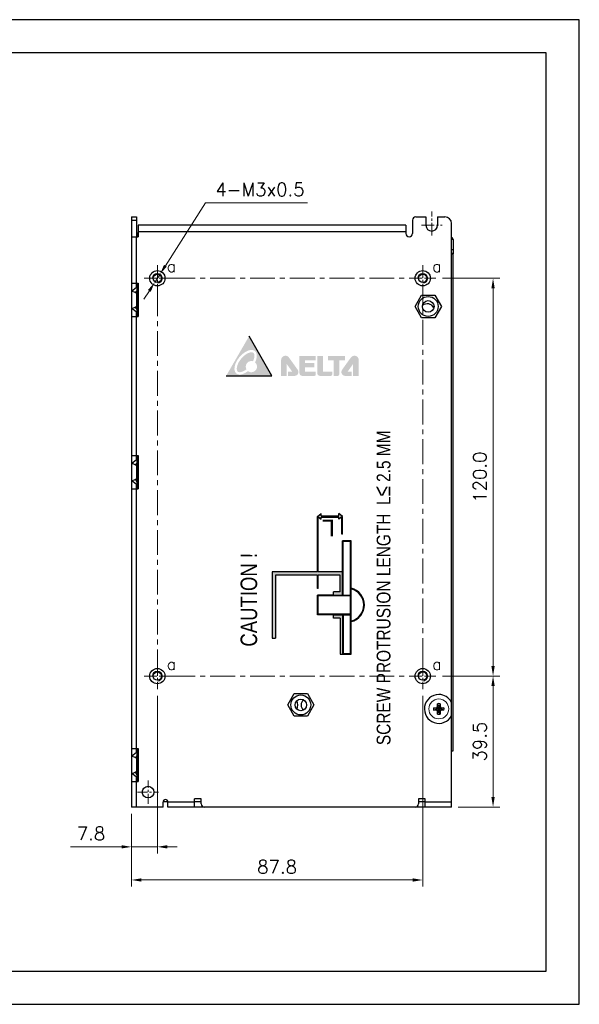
# Model space of a CAD drawing. Header units: inches. Extents: x 0 to 5108, y 0 to 2887.
# Tile 4 of 4: x 261 to 430, y 0 to 297. Entities that reach past the tile are written whole.
import ezdxf

# ---------------------------------------------------------------- set-up
doc = ezdxf.new("R2010")
doc.units = ezdxf.units.IN
doc.header["$MEASUREMENT"] = 0
doc.linetypes.add('CENTER', pattern=[0.6, 0.375, -0.075, 0.075, -0.075])
doc.linetypes.add('CENTER2', pattern=[28.574999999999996, 19.05, -3.174999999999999, 3.174999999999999, -3.174999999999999])
for name, color, linetype, lineweight in [('Center', 1, 'CENTER2', 9), ('Dimension', 2, 'Continuous', 9), ('Line', 3, 'Continuous', 25)]:
    doc.layers.add(name, color=color, linetype=linetype, lineweight=lineweight)
doc.styles.add('arial', font='arial.ttf', dxfattribs={"height": 5})
doc.styles.add('ROMANC', font='romanc')
doc.styles.add('ROMANS', font='romans')
doc.dimstyles.new('yutana', dxfattribs={"dimscale": 2, "dimtxt": 2, "dimasz": 1.5, "dimexe": 1, "dimexo": 1, "dimgap": 1, "dimtad": 1, "dimdec": 1, "dimzin": 0, "dimdsep": 46, "dimtxsty": 'ROMANS', "dimcen": 0, "dimadec": 0, "dimazin": 0, "dimtp": 0.01, "dimtm": 0.01, "dimtfac": 1, "dimtdec": 1, "dimtmove": 0, "dimatfit": 3, "dimfxl": 1, "dimtolj": 1, "dimtzin": 0, "dimlwd": 0, "dimlwe": 0, "dimarcsym": 0})

# ---------------------------------------------------------------- blocks, each defined once
blk = doc.blocks.new('*D31')
at = {"layer": 'Defpoints', "color": 0}
for p in [(303.6064650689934, 220.2647585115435), (301.9935349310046, 217.7352414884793)]:
    blk.add_point(p, dxfattribs=at)
at = {"layer": 'Dimension', "color": 0, "lineweight": 0}
for p, q in [((317.3418674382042, 241.8056382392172), (305.2193952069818, 222.7942755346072)), ((348.1037722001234, 241.8056382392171), (317.3418674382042, 241.8056382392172)), ((301.9935349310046, 217.7352414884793), (303.6064650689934, 220.2647585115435)), ((300.3806047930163, 215.2057244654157), (298.7676746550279, 212.676207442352))]:
    blk.add_line(p, q, dxfattribs=at)
at = {"layer": 'Dimension', "color": 0}
for points in [[(304.7978090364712, 223.0630972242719), (305.6409813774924, 222.5254538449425), (303.6064650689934, 220.2647585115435)], [(299.9590186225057, 215.4745461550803), (300.8021909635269, 214.9369027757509), (301.9935349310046, 217.7352414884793)]]:
    blk.add_solid(points, dxfattribs=at)
at = {"layer": 'Dimension', "color": 0, "insert": (333.7228198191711, 245.8056382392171), "char_height": 4, "attachment_point": 5, "style": 'ROMANS'}
blk.add_mtext('\\A1;4-M3x0.5', dxfattribs=at)
blk = doc.blocks.new('*D32')
at = {"layer": 'Defpoints', "color": 0}
for p in [(386.7324804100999, 99), (404, 99), (391.5000000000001, 59.50000000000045)]:
    blk.add_point(p, dxfattribs=at)
at = {"layer": 'Dimension', "color": 0, "lineweight": 0}
for p, q in [((388.7324804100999, 99), (406.0000000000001, 99)), ((404, 62.50000000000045), (404, 96)), ((393.5000000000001, 59.50000000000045), (406.0000000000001, 59.50000000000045))]:
    blk.add_line(p, q, dxfattribs=at)
at = {"layer": 'Dimension', "color": 0}
for points in [[(403.5000000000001, 96), (404.5, 96), (404, 99)], [(403.5000000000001, 62.50000000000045), (404.5, 62.50000000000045), (404, 59.50000000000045)]]:
    blk.add_solid(points, dxfattribs=at)
at = {"layer": 'Dimension', "color": 0, "insert": (400, 79.25000000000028), "char_height": 4, "attachment_point": 5, "rotation": 90, "style": 'ROMANS'}
blk.add_mtext('\\A1;39.5', dxfattribs=at)
blk = doc.blocks.new('*D34')
at = {"color": 0, "lineweight": 0}
for p, q in [((302.7999999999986, 93.06751958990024), (302.7999999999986, 45.49999999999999)), ((295.0000000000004, 57.5), (295.0000000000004, 45.49999999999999)), ((292.0000000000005, 47.5), (276.619047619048, 47.5)), ((302.7999999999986, 47.5), (295.0000000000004, 47.5)), ((305.7999999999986, 47.5), (308.7999999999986, 47.5))]:
    blk.add_line(p, q, dxfattribs=at)
at = {"color": 0}
for points in [[(292.0000000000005, 48), (292.0000000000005, 47), (295.0000000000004, 47.5)], [(305.7999999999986, 48), (305.7999999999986, 47), (302.7999999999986, 47.5)]]:
    blk.add_solid(points, dxfattribs=at)
at = {"layer": 'Defpoints', "color": 0}
for p in [(302.7999999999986, 95.06751958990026), (295.0000000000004, 59.5), (295.0000000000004, 47.5)]:
    blk.add_point(p, dxfattribs=at)
at = {"color": 0, "insert": (282.8095238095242, 51.5), "char_height": 4, "attachment_point": 5, "style": 'ROMANS'}
blk.add_mtext('\\A1;7.8', dxfattribs=at)
blk = doc.blocks.new('*D35')
at = {"color": 0, "lineweight": 0}
for p, q in [((382.7999999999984, 93.06751958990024), (382.7999999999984, 35.5)), ((295.0000000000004, 57.5), (295.0000000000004, 35.5)), ((298.0000000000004, 37.5), (379.7999999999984, 37.5))]:
    blk.add_line(p, q, dxfattribs=at)
at = {"color": 0}
for points in [[(298.0000000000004, 38), (298.0000000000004, 37), (295.0000000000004, 37.5)], [(379.7999999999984, 38), (379.7999999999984, 37), (382.7999999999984, 37.5)]]:
    blk.add_solid(points, dxfattribs=at)
at = {"layer": 'Defpoints', "color": 0}
for p in [(382.7999999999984, 95.06751958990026), (295.0000000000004, 59.5), (382.7999999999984, 37.5)]:
    blk.add_point(p, dxfattribs=at)
at = {"color": 0, "insert": (338.8999999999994, 41.5), "char_height": 4, "attachment_point": 5, "style": 'ROMANS'}
blk.add_mtext('\\A1;87.8', dxfattribs=at)
blk = doc.blocks.new('*D132')
at = {"layer": 'Defpoints', "color": 0}
for p in [(386.7324804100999, 219), (404, 219), (386.7324804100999, 99)]:
    blk.add_point(p, dxfattribs=at)
at = {"layer": 'Dimension', "color": 0, "lineweight": 0}
for p, q in [((388.7324804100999, 219), (406.0000000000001, 219)), ((404, 102), (404, 216)), ((388.7324804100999, 99), (406, 99))]:
    blk.add_line(p, q, dxfattribs=at)
at = {"layer": 'Dimension', "color": 0}
for points in [[(403.5000000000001, 216), (404.5, 216), (404, 219)], [(403.5000000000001, 102), (404.5, 102), (404, 99)]]:
    blk.add_solid(points, dxfattribs=at)
at = {"layer": 'Dimension', "color": 0, "insert": (400, 159), "char_height": 4, "attachment_point": 5, "rotation": 90, "style": 'ROMANS'}
blk.add_mtext('\\A1;120.0', dxfattribs=at)

msp = doc.modelspace()

# ---------------------------------------------------------------- hatches: boundary and pattern name
h = msp.add_hatch(color=256)
h.dxf.hatch_style = 1
h.paths.add_polyline_path([(330.431730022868, 201.5000000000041), (323.531489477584, 189.548432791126), (337.3319705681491, 189.548432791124)])
edge = h.paths.add_edge_path(flags=16)
edge.add_arc((331.147200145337, 192.3437505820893), 1.700408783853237, 232.4654100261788, 270.00000000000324, ccw=False)
edge.add_ellipse((329.409630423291, 193.6717024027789), major_axis=(2.810774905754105, 3.37095474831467), ratio=0.5515404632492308, start_angle=309.0599777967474, end_angle=594.5117518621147, ccw=False)
edge.add_arc((331.147200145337, 192.3437505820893), 1.700408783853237, 270, 409.34993077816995, ccw=False)
h = msp.add_hatch(color=256)
h.dxf.hatch_style = 1
edge = h.paths.add_edge_path()
edge.add_spline(control_points=[(331.6310891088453, 193.973855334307), (331.8630813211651, 194.457745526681), (332.0047906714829, 194.930523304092), (332.0832192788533, 195.5949759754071), (332.0718321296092, 195.8270515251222), (331.9926599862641, 196.1890772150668), (331.9278525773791, 196.3173126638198), (331.8257834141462, 196.4427506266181), (331.7971019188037, 196.4716945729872), (331.7659694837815, 196.4976534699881), (331.6992063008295, 196.5533220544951), (331.6207684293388, 196.5967409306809), (331.413800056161, 196.6593293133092), (331.2846176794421, 196.677076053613), (330.9738646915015, 196.665670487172), (330.7930285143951, 196.6361349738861), (330.2090919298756, 196.4641164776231), (329.7597781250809, 196.2385961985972), (328.8717837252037, 195.5959743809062), (328.4333811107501, 195.1806212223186), (327.6761382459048, 194.2560280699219), (327.3578097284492, 193.7473578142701), (326.9115726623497, 192.7625173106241), (326.7855015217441, 192.287040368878), (326.737447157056, 191.648473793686), (326.7580959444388, 191.4355423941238), (326.8472532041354, 191.1070065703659), (326.9125968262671, 190.9924283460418), (327.0635714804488, 190.824757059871), (327.1509226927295, 190.7659291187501), (327.4010686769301, 190.681431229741), (327.5667170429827, 190.659507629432), (327.9792293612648, 190.6947534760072), (328.2240250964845, 190.7526690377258), (328.754253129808, 190.9612927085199), (329.0392492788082, 191.111503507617), (329.434168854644, 191.374862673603), (329.5427370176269, 191.4530356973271), (329.6506538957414, 191.536446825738)], knot_values=[5.142122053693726, 5.142122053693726, 5.142122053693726, 5.142122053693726, 5.580800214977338, 5.580800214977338, 5.878382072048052, 5.878382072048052, 6.175963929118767, 6.175963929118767, 6.283185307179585, 6.283185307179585, 6.283185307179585, 6.513120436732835, 6.513120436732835, 6.743055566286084, 6.743055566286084, 6.972990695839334, 6.972990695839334, 7.421469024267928, 7.421469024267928, 7.869947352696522, 7.869947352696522, 8.318425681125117, 8.318425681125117, 8.76690400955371, 8.76690400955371, 9.056295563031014, 9.056295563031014, 9.345687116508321, 9.345687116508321, 9.635078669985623, 9.635078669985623, 9.924470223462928, 9.924470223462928, 10.21386177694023, 10.21386177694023, 10.50325333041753, 10.50325333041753, 10.61274190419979, 10.61274190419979, 10.61274190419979, 10.61274190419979], degree=3, periodic=0)
edge.add_arc((331.1472001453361, 192.3437505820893), 1.700408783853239, 89.99999999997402, 208.3444017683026, ccw=False)
edge.add_arc((331.1472001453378, 192.3437505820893), 1.700408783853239, 73.46672506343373, 90.00000000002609, ccw=False)
h = msp.add_hatch(color=256)
h.paths.add_polyline_path([(340.10656623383, 189.5493616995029), (341.8180641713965, 189.5493616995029), (341.8180641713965, 193.1185238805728), (343.4591005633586, 190.8329846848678), (342.2115111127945, 190.8329846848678), (342.2115111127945, 189.5493616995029), (344.1492419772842, 189.5493616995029, 0.6105006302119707), (345.1087839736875, 191.4170845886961), (342.4589904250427, 195.1075610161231, 0.7283703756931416), (340.10656623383, 194.349424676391)])
h.paths.add_polyline_path([(350.1296476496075, 189.5493616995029, 0.4142135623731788), (350.5722763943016, 189.9919904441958), (350.5722763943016, 190.8329846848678), (347.3460049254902, 190.8329846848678), (347.3460049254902, 192.1166086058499), (350.1444023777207, 192.1166086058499), (350.1444023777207, 193.400231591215), (347.3460049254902, 193.400231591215), (347.3460049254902, 194.2559805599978), (350.5722763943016, 194.2559805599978), (350.5722763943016, 195.5396035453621), (345.6345069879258, 195.5396035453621), (345.6345069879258, 190.4051106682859, 0.4142135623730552), (346.4902559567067, 189.5493616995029)])
h.paths.add_polyline_path([(352.71164834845, 190.8329846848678), (352.71164834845, 195.5396035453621), (351.0001513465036, 195.5396035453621), (351.0001513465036, 190.4038452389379, 0.413780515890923), (351.8558993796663, 189.5493616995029), (355.0674170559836, 189.5493616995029, 0.4142135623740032), (355.5100458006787, 189.9919904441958), (355.5100458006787, 190.8329846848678)])
h.paths.add_polyline_path([(357.6149916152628, 194.2559805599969), (359.3264895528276, 194.2559805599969), (359.3264895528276, 195.5396035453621), (354.1919957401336, 195.5396035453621), (354.1919957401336, 194.2559805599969), (355.9034936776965, 194.2559805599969), (355.9034936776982, 189.5493616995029), (357.1723628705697, 189.5493616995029, 0.4142135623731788), (357.6149916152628, 189.9919904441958)])
h.paths.add_polyline_path([(361.7855376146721, 193.1185238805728), (361.7855376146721, 189.5493616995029), (363.4970355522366, 189.5493616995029), (363.4970355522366, 194.349424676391, 0.7283703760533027), (361.1446113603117, 195.1075610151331), (358.4948178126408, 191.417084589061, 0.6105006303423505), (359.4543598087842, 189.5493616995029), (361.3920897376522, 189.5493616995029), (361.3920897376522, 190.8329846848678), (360.1445012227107, 190.8329846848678)])
h = msp.add_hatch(color=256)
h.paths.add_polyline_path([(358.6602264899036, 130.4612014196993), (351.2303084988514, 130.4612014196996), (351.230308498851, 147.0386276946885), (352.2146448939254, 146.3208953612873), (352.2146448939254, 146.9844583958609), (357.4758900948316, 146.9844583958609), (357.4758900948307, 146.320895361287), (358.4602264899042, 147.0386276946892), (358.4602264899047, 141.8097180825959), (358.660226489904, 141.8097180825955), (358.660226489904, 147.18445839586), (357.4758900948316, 148.0480214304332), (357.4758900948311, 147.3844583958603), (352.2146448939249, 147.3844583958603), (352.2146448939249, 148.0480214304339), (351.0303084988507, 147.1844583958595), (351.0303084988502, 130.4612014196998), (337.4002264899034, 130.4612014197), (337.4002264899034, 110.4612014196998), (338.4002264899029, 110.4612014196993), (338.4002264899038, 129.4612014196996), (351.0303084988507, 129.4612014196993), (351.0303084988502, 125.4612014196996), (351.230308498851, 125.4612014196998), (351.230308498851, 129.4612014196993), (357.8602264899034, 129.4612014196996), (357.8602264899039, 124.4612014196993), (355.8602264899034, 124.4612014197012), (355.8602264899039, 123.4612014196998), (358.660226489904, 123.4612014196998)])
h.paths.add_polyline_path([(361.260226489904, 125.4798874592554), (361.2602264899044, 139.8097180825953), (358.660226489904, 139.8097180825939), (358.660226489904, 130.4612014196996), (358.660226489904, 123.4612014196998), (358.8602264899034, 123.4612014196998), (358.8602264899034, 130.4612014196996), (358.860226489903, 139.609718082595), (361.0602264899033, 139.6097180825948), (361.0602264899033, 105.8022036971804), (358.8602264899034, 105.8022036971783), (358.8602264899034, 117.4612014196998), (358.660226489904, 117.4612014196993), (358.6602264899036, 105.6022036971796), (361.260226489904, 105.6022036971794), (361.260226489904, 115.4419844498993, 0.7909914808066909)])
h.paths.add_polyline_path([(361.260226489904, 125.2741320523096, -0.7832525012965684), (361.260226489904, 115.6477398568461)], flags=16)
h.paths.add_polyline_path([(361.0602264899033, 117.6612014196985), (351.230308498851, 117.6612014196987), (351.2303084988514, 123.2612014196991), (361.0602264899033, 123.2612014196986), (361.0602264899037, 123.4612014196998), (355.8602264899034, 123.4612014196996), (351.0303084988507, 123.4612014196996), (351.0303084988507, 117.4612014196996), (355.8602264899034, 117.4612014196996), (361.0602264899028, 117.4612014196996)])
h.paths.add_polyline_path([(358.660226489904, 117.4612014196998), (355.8602264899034, 117.4612014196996), (355.8602264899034, 116.4612014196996), (357.8602264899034, 116.4612014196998), (357.860226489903, 105.6022036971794), (358.6602264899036, 105.6022036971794)])

# ---------------------------------------------------------------- linework, layer by layer
for p, q in [((295.0000000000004, 237.5), (296.5000000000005, 237.5)), ((295.0000000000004, 237.5), (295.0000000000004, 59.5)), ((295.0000000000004, 236.5), (296.5000000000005, 236.5)), ((296.5000000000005, 237.5), (296.5000000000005, 231.5)), ((377.7000000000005, 235), (297.0000000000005, 235)), ((297.0000000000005, 235), (297.0000000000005, 231.5)), ((377.7000000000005, 235), (377.7000000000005, 232.5)), ((379.7000000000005, 236.5), (379.7000000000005, 232.5)), ((380.7000000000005, 237.5), (383.7500000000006, 237.5)), ((383.7500000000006, 237.5), (383.7500000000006, 235)), ((387.2500000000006, 237.5), (389.5000000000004, 237.5)), ((387.2500000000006, 237.5), (387.2500000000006, 235)), ((391.5000000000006, 59.5), (391.5000000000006, 235.5)), ((296.7000000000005, 232.7), (297.0000000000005, 232.7)), ((296.7000000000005, 232.7), (296.7000000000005, 231.5)), ((377.7000000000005, 233), (297.0000000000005, 233)), ((295.0000000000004, 231.5), (297.0000000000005, 231.5)), ((296.5000000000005, 217.5), (296.5000000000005, 231.5)), ((392.0000000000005, 230.7), (391.5000000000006, 230.7)), ((392.0000000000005, 230.7), (392.0000000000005, 226.480384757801)), ((392.0000000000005, 227.6000000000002), (391.5000000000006, 227.6000000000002)), ((392.0000000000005, 226.480384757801), (391.5000000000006, 226.480384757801)), ((391.5000000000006, 226.4000000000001), (391.8371592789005, 226.4000000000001)), ((392.0000000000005, 76.5), (392.0000000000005, 226.4000000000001)), ((295.0000000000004, 217.5), (297.0000000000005, 217.5)), ((296.5000000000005, 216.2080992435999), (296.5000000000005, 217.5)), ((296.7000000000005, 217.5), (296.7000000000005, 216.7000000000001)), ((297.0000000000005, 217.5), (297.0000000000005, 207.5)), ((296.5000000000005, 216.2080992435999), (295.0000000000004, 215)), ((296.7000000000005, 215.4444863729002), (296.2500000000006, 214.6650635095)), ((296.5000000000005, 214.4730932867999), (296.5000000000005, 210.5269335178)), ((296.7000000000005, 216.7000000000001), (297.0000000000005, 216.7000000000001)), ((296.7000000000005, 208.3), (296.7000000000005, 216.7000000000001)), ((380.4871217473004, 210.5), (382.4681029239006, 213.9311600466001)), ((382.4681029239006, 213.9311600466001), (386.4300652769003, 213.9311600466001)), ((386.4300652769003, 213.9311600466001), (388.4110464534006, 210.5)), ((296.5000000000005, 208.7919007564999), (295.0000000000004, 210)), ((296.7000000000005, 209.5555136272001), (296.2500000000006, 210.3349364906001)), ((296.5000000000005, 207.5), (296.5000000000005, 208.7919007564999)), ((296.7000000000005, 208.3), (297.0000000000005, 208.3)), ((296.7000000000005, 208.3), (296.7000000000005, 207.5)), ((382.4681029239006, 207.0688399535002), (380.4871217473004, 210.5)), ((388.4110464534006, 210.5), (386.4300652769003, 207.0688399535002)), ((295.0000000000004, 207.5), (297.0000000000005, 207.5)), ((296.5000000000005, 165.5299999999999), (296.5000000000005, 207.5)), ((386.4300652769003, 207.0688399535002), (382.4681029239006, 207.0688399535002)), ((337.3319705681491, 189.5484327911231), (330.431730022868, 201.5000000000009)), ((323.531489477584, 189.5484327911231), (337.3319705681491, 189.5484327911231)), ((295.0000000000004, 165.5299999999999), (297.0000000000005, 165.5299999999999)), ((296.5000000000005, 164.2380992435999), (295.0000000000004, 163.03)), ((296.7000000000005, 163.4744863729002), (296.2500000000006, 162.6950635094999)), ((296.5000000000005, 164.2380992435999), (296.5000000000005, 165.5299999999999)), ((296.7000000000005, 165.5299999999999), (296.7000000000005, 164.7)), ((296.7000000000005, 156.2999999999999), (296.7000000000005, 164.7)), ((296.7000000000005, 164.7), (297.0000000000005, 164.7)), ((297.0000000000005, 165.5299999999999), (297.0000000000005, 155.5299999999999)), ((296.5000000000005, 162.5030932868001), (296.5000000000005, 158.5569335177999)), ((296.5000000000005, 156.8219007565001), (295.0000000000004, 158.03)), ((296.7000000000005, 157.5855136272), (296.2500000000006, 158.3649364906)), ((295.0000000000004, 155.5299999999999), (297.0000000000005, 155.5299999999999)), ((296.5000000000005, 155.5299999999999), (296.5000000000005, 156.8219007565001)), ((296.5000000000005, 77.21000000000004), (296.5000000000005, 155.5299999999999)), ((296.7000000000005, 156.2999999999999), (296.7000000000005, 155.5299999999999)), ((296.7000000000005, 156.2999999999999), (297.0000000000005, 156.2999999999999)), ((351.0303084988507, 147.1844583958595), (352.2146448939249, 148.0480214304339)), ((351.0303084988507, 130.4612014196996), (351.0303084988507, 147.1844583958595)), ((351.2303084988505, 147.038627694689), (352.2146448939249, 146.320895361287)), ((351.230308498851, 130.4612014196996), (351.230308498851, 147.0386276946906)), ((352.2146448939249, 147.3844583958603), (352.2146448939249, 148.0480214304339)), ((352.2146448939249, 147.3844583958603), (357.4758900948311, 147.3844583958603)), ((352.2146448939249, 146.9844583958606), (357.4758900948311, 146.9844583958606)), ((352.2146448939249, 146.320895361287), (352.2146448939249, 146.9844583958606)), ((358.660226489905, 147.1844583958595), (357.4758900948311, 148.0480214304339)), ((357.4758900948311, 147.3844583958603), (357.4758900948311, 148.0480214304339)), ((358.4602264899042, 147.038627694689), (357.4758900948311, 146.320895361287)), ((357.4758900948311, 146.320895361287), (357.4758900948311, 146.9844583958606)), ((358.4602264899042, 141.8097180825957), (358.4602264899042, 147.0386276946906)), ((358.660226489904, 141.8097180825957), (358.660226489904, 147.1844583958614)), ((358.660226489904, 141.8097180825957), (358.4602264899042, 141.8097180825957)), ((361.260226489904, 139.8097180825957), (358.660226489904, 139.8097180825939)), ((358.660226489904, 130.4612014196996), (358.660226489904, 139.8097180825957)), ((361.0602264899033, 139.609718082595), (358.8602264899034, 139.609718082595)), ((358.8602264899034, 130.4612014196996), (358.8602264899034, 139.609718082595)), ((361.0602264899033, 105.8022036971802), (361.0602264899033, 139.609718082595)), ((361.260226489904, 125.4798874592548), (361.260226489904, 139.8097180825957)), ((351.0303084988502, 130.4612014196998), (337.4002264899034, 130.4612014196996)), ((337.4002264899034, 130.4612014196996), (337.4002264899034, 110.4612014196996)), ((338.4002264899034, 129.4612014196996), (338.4002264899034, 110.4612014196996)), ((351.0303084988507, 129.4612014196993), (338.4002264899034, 129.4612014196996)), ((351.0303084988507, 125.4612014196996), (351.0303084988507, 129.4612014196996)), ((358.660226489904, 130.4612014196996), (351.230308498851, 130.4612014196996)), ((351.230308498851, 125.4612014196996), (351.230308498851, 129.4612014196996)), ((357.8602264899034, 129.4612014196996), (351.230308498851, 129.4612014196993)), ((357.8602264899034, 124.4612014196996), (357.8602264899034, 129.4612014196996)), ((358.660226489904, 123.4612014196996), (358.660226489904, 130.4612014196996)), ((358.8602264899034, 123.4612014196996), (358.8602264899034, 130.4612014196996)), ((351.230308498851, 125.4612014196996), (351.0303084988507, 125.4612014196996)), ((361.260226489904, 115.6477398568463), (361.260226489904, 125.2741320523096)), ((355.8602264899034, 123.4612014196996), (351.0303084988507, 123.4612014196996)), ((351.0303084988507, 117.4612014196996), (351.0303084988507, 123.4612014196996)), ((361.0602264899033, 123.2612014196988), (351.230308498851, 123.2612014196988)), ((351.230308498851, 117.6612014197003), (351.230308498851, 123.2612014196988)), ((357.8602264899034, 124.4612014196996), (355.8602264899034, 124.4612014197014)), ((355.8602264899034, 123.4612014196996), (355.8602264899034, 124.4612014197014)), ((355.8602264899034, 123.4612014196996), (361.0602264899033, 123.4612014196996)), ((358.8602264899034, 123.4612014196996), (358.8602264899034, 123.4612014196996)), ((355.8602264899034, 117.4612014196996), (351.0303084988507, 117.4612014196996)), ((361.0602264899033, 117.6612014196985), (351.230308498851, 117.6612014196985)), ((355.8602264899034, 116.4612014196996), (355.8602264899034, 117.4612014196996)), ((355.8602264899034, 117.4612014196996), (361.0602264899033, 117.4612014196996)), ((357.8602264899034, 116.4612014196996), (355.8602264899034, 116.4612014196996)), ((357.8602264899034, 116.4612014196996), (357.8602264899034, 105.6022036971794)), ((358.660226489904, 117.4612014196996), (358.660226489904, 105.6022036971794)), ((358.8602264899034, 117.4612014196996), (358.8602264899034, 105.8022036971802)), ((361.260226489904, 105.6022036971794), (361.260226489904, 115.4419844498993)), ((337.4002264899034, 110.4612014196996), (338.4002264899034, 110.4612014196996)), ((357.8602264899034, 105.6022036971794), (358.660226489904, 105.6022036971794)), ((358.660226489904, 105.6022036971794), (361.2602264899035, 105.6022036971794)), ((358.8602264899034, 105.8022036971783), (361.0602264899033, 105.8022036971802)), ((342.0871217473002, 90.29999999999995), (344.0681029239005, 93.73116004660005)), ((344.0681029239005, 93.73116004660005), (348.0300652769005, 93.73116004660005)), ((348.0300652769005, 93.73116004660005), (350.0110464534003, 90.29999999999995)), ((344.0681029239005, 86.86883995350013), (342.0871217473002, 90.29999999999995)), ((350.0110464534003, 90.29999999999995), (348.0300652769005, 86.86883995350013)), ((348.0300652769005, 86.86883995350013), (344.0681029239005, 86.86883995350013)), ((295.0000000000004, 77.21000000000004), (297.0000000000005, 77.21000000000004)), ((296.5000000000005, 75.91809924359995), (295.0000000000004, 74.71000000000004)), ((296.7000000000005, 75.15448637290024), (296.2500000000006, 74.3750635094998)), ((296.5000000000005, 75.91809924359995), (296.5000000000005, 77.21000000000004)), ((296.7000000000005, 77.21000000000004), (296.7000000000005, 76.20000000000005)), ((296.7000000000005, 67.21000000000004), (296.7000000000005, 76.20000000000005)), ((296.7000000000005, 76.20000000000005), (297.0000000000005, 76.20000000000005)), ((297.0000000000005, 77.21000000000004), (297.0000000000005, 67.21000000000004)), ((391.5000000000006, 76.5), (392.0000000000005, 76.5)), ((296.5000000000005, 74.18309328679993), (296.5000000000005, 70.23693351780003)), ((296.5000000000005, 68.50190075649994), (295.0000000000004, 69.71000000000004)), ((296.7000000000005, 69.26551362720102), (296.2500000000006, 70.0449364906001)), ((296.5000000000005, 67.21000000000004), (296.5000000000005, 68.50190075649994)), ((295.0000000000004, 67.21000000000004), (297.0000000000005, 67.21000000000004)), ((296.5000000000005, 59.5), (296.5000000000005, 67.21000000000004)), ((304.5000000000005, 59.5), (295.0000000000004, 59.5)), ((304.5000000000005, 59.5), (304.5000000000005, 61)), ((304.5397824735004, 61.20000000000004), (305.9602175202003, 61.20000000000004)), ((306.0000000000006, 59.5), (306.0000000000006, 61)), ((314.0000000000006, 61), (305.9999999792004, 61)), ((391.5000000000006, 59.5), (306.0000000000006, 59.5)), ((314.0000000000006, 59.5), (314.0000000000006, 62)), ((316.0000000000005, 62), (314.0000000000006, 62)), ((314.0000000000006, 61.20000000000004), (316.0000000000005, 61.20000000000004)), ((316.0000000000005, 60.5), (316.0000000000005, 62)), ((381.5000000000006, 62), (381.5000000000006, 60.5)), ((383.5000000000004, 62), (381.5000000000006, 62)), ((381.5000000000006, 61.20000000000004), (383.5000000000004, 61.20000000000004)), ((383.5000000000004, 59.5), (383.5000000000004, 62)), ((391.5000000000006, 61), (383.5000000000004, 61))]:
    msp.add_line(p, q)
at = {"ltscale": 5}
for points in [[(0, 0), (430, 0), (430, 297), (0, 297)], [(10, 10), (420, 10), (420, 287), (10, 287)]]:
    msp.add_lwpolyline(points, close=True, dxfattribs=at)
for centre, radius in [((384.4500000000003, 210.5), 3), ((384.4500000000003, 210.5), 1.75), ((346.0500000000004, 90.29999999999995), 3), ((346.0500000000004, 90.29999999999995), 1.75), ((300.0000000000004, 64), 1.75)]:
    msp.add_circle(centre, radius)
for centre, radius, start, end in [((380.7000000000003, 236.5), 1, 90, 180), ((385.5000000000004, 235), 1.75, 180, 0), ((389.5000000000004, 235.5), 2, 0, 90), ((297.7000000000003, 231.7000000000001), 1, 134.5188973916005, 180), ((378.7000000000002, 232.5), 1, 180, 0), ((391.4000000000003, 230.7), 0.6, 0, 79.9831664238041), ((295.0000000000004, 212.5), 2.5, 46.93444666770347, 90), ((295.0000000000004, 212.5), 4, 64.83328115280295, 67.97568716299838), ((384.1500000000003, 209.05), 2.25, 27.19128061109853, 129.7636093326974), ((295.0000000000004, 212.5), 2.5, 270, 313.0665266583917), ((295.0000000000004, 212.5), 4, 292.0243128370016, 295.1667188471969), ((295.0000000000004, 160.5299999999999), 4, 64.83328115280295, 67.97568716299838), ((295.0000000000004, 160.5299999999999), 2.5, 46.93444666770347, 90), ((295.0000000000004, 160.5299999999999), 2.5, 270, 313.0665266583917), ((295.0000000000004, 160.5299999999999), 4, 292.0243128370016, 295.1667188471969), ((360.0726305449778, 120.4609359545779), 5.157543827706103, 283.3126067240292, 76.68739327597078), ((360.0726305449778, 120.4609359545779), 4.957543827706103, 283.8601768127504, 76.13982318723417), ((387.6500000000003, 89.10000000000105), 4.3488744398, 90, 332.3106677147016), ((387.6500000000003, 89.10000000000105), 4.3469436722, 27.65953648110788, 90), ((342.9000000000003, 90.29999999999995), 2.25, 327.4717970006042, 32.52820299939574), ((348.4000000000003, 90.29999999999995), 2.25, 135.4212370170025, 224.5787629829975), ((295.0000000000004, 72.21000000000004), 2.5, 46.93444666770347, 90), ((295.0000000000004, 72.21000000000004), 4, 64.83328115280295, 67.97568716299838), ((295.0000000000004, 72.21000000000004), 2.5, 270, 313.0665266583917), ((295.0000000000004, 72.21000000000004), 4, 292.0243128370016, 295.1667188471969), ((305.2500000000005, 61), 0.75, 0, 180), ((317.0000000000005, 60.5), 1, 180, 270), ((380.5000000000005, 60.5), 1, 270, 0)]:
    msp.add_arc(centre, radius, start, end)
for points, knots in [([(391.9272995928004, 226.4086184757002), (391.9209038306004, 226.4071013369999), (391.8911840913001, 226.4014390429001), (391.8608097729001, 226.4000000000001), (391.8371592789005, 226.4000000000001)], [0, 0, 0, 0, 0.2174860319, 1, 1, 1, 1]), ([(392.0000000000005, 226.480384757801), (392.0000000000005, 226.4640903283), (391.9849495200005, 226.4255314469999), (391.9469913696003, 226.4132895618), (391.9272995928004, 226.4086184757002)], [0, 0, 0, 0, 0.4460238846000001, 1, 1, 1, 1])]:
    msp.add_open_spline(points, degree=3, knots=knots)
at = {"layer": 'Center', "color": 7, "linetype": 'CENTER2', "ltscale": 0.2}
for p, q in [((385.5000000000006, 231.9311062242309), (385.5000000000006, 239.1838537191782)), ((382.4635366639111, 234.9999999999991), (388.6138432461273, 234.9999999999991)), ((302.7999999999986, 222.9324804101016), (302.7999999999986, 215.0675195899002)), ((382.7999999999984, 222.9324804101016), (382.7999999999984, 215.0675195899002)), ((298.8675195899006, 219), (306.7324804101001, 219)), ((378.8675195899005, 219), (386.7324804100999, 219)), ((302.7999999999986, 102.9324804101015), (302.7999999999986, 95.06751958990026)), ((382.7999999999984, 102.9324804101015), (382.7999999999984, 95.06751958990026)), ((298.8675195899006, 99), (306.7324804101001, 99)), ((378.8675195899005, 99), (386.7324804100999, 99))]:
    msp.add_line(p, q, dxfattribs=at)
at = {"layer": 'Center', "color": 7, "linetype": 'CENTER', "ltscale": 20}
for p, q in [((306.7324804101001, 219), (378.8675195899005, 219)), ((302.7999999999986, 215.0675195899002), (302.7999999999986, 102.9324804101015)), ((382.7999999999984, 102.9324804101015), (382.7999999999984, 215.0675195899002)), ((306.7324804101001, 99), (378.8675195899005, 99))]:
    msp.add_line(p, q, dxfattribs=at)
at = {"layer": 'Center', "color": 7, "linetype": 'CENTER', "ltscale": 8}
for p, q in [((300.0000000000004, 60.5), (300.0000000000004, 67.5)), ((296.8206015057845, 64), (303.1793984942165, 64))]:
    msp.add_line(p, q, dxfattribs=at)
at = {"layer": 'Dimension', "color": 7}
msp.add_circle((387.6500000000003, 89.10000000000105), 3, dxfattribs=at)
at = {"layer": 'Dimension', "color": 7, "linetype": 'Continuous'}
for centre in [(302.8000000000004, 219), (382.8000000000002, 219), (302.8000000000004, 99), (382.8000000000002, 99)]:
    msp.add_arc(centre, 1.5, 270, 180, dxfattribs=at)
at = {"layer": 'Line', "color": 7}
for p, q in [((386.0933690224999, 89.47000000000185), (386.8333690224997, 89.47000000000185)), ((386.0933690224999, 89.47000000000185), (386.7181872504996, 89.28500000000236)), ((388.5818127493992, 89.28500000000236), (386.7181872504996, 88.91500000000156)), ((386.7551872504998, 89.28500000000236), (386.7181872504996, 89.28500000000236)), ((388.5818127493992, 88.91500000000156), (386.7181872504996, 89.28500000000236)), ((387.2051905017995, 89.54480949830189), (386.7551872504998, 89.28500000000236)), ((386.8333690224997, 89.47000000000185), (386.7551872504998, 89.28500000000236)), ((388.5448127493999, 89.28500000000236), (386.7551872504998, 88.91500000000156)), ((388.5448127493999, 88.91500000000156), (386.7551872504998, 89.28500000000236)), ((386.8333690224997, 89.47000000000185), (387.1858989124, 89.67353322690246)), ((387.1858989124, 89.67353322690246), (387.2799999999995, 89.91663097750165)), ((387.1858989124, 89.67353322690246), (387.2051905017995, 89.54480949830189)), ((387.4649999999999, 89.99481274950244), (387.2051905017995, 89.54480949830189)), ((388.0948094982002, 89.54480949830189), (387.2051905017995, 88.65519050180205)), ((388.0948094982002, 88.65519050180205), (387.2051905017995, 89.54480949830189)), ((387.2799999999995, 89.91663097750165), (387.2799999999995, 90.65663097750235)), ((387.2799999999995, 90.65663097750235), (387.4649999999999, 90.0318127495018)), ((387.2799999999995, 89.91663097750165), (387.4649999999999, 89.99481274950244)), ((387.8349999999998, 88.16818725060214), (387.4649999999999, 90.0318127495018)), ((387.4649999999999, 90.0318127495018), (387.4649999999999, 89.99481274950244)), ((387.8349999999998, 90.0318127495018), (387.4649999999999, 88.16818725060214)), ((387.8349999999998, 88.20518725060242), (387.4649999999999, 89.99481274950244)), ((387.8349999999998, 89.99481274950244), (387.4649999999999, 88.20518725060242)), ((388.0199999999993, 90.65663097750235), (387.8349999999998, 90.0318127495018)), ((387.8349999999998, 89.99481274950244), (387.8349999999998, 90.0318127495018)), ((388.0199999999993, 89.91663097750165), (387.8349999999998, 89.99481274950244)), ((388.0948094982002, 89.54480949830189), (387.8349999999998, 89.99481274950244)), ((388.0199999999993, 90.65663097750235), (388.0199999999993, 89.91663097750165)), ((388.0199999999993, 89.91663097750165), (388.1141010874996, 89.67353322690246)), ((388.1141010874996, 89.67353322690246), (388.0948094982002, 89.54480949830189)), ((388.5448127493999, 89.28500000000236), (388.0948094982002, 89.54480949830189)), ((388.1141010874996, 89.67353322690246), (388.4666309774, 89.47000000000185)), ((388.4666309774, 89.47000000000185), (389.2066309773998, 89.47000000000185)), ((388.4666309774, 89.47000000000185), (388.5448127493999, 89.28500000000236)), ((388.5818127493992, 89.28500000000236), (388.5448127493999, 89.28500000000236)), ((389.2066309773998, 89.47000000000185), (388.5818127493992, 89.28500000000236)), ((386.0933690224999, 88.73000000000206), (386.7181872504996, 88.91500000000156)), ((386.8333690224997, 88.73000000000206), (386.0933690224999, 88.73000000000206)), ((386.7181872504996, 88.91500000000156), (386.7551872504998, 88.91500000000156)), ((386.7551872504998, 88.91500000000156), (387.2051905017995, 88.65519050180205)), ((386.8333690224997, 88.73000000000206), (386.7551872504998, 88.91500000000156)), ((387.1858989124, 88.5264667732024), (386.8333690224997, 88.73000000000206)), ((387.1858989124, 88.5264667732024), (387.2051905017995, 88.65519050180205)), ((387.2799999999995, 88.28336902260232), (387.1858989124, 88.5264667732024)), ((387.2051905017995, 88.65519050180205), (387.4649999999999, 88.20518725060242)), ((387.2799999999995, 87.54336902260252), (387.2799999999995, 88.28336902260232)), ((387.2799999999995, 88.28336902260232), (387.4649999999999, 88.20518725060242)), ((387.2799999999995, 87.54336902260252), (387.4649999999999, 88.16818725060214)), ((387.4649999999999, 88.20518725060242), (387.4649999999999, 88.16818725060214)), ((387.8349999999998, 88.20518725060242), (388.0948094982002, 88.65519050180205)), ((388.0199999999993, 88.28336902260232), (387.8349999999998, 88.20518725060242)), ((387.8349999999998, 88.16818725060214), (387.8349999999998, 88.20518725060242)), ((388.0199999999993, 87.54336902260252), (387.8349999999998, 88.16818725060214)), ((388.1141010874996, 88.5264667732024), (388.0199999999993, 88.28336902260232)), ((388.0199999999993, 88.28336902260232), (388.0199999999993, 87.54336902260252)), ((388.0948094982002, 88.65519050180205), (388.5448127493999, 88.91500000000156)), ((388.1141010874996, 88.5264667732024), (388.0948094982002, 88.65519050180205)), ((388.4666309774, 88.73000000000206), (388.1141010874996, 88.5264667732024)), ((388.4666309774, 88.73000000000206), (388.5448127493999, 88.91500000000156)), ((389.2066309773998, 88.73000000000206), (388.4666309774, 88.73000000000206)), ((388.5448127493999, 88.91500000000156), (388.5818127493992, 88.91500000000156)), ((389.2066309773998, 88.73000000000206), (388.5818127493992, 88.91500000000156))]:
    msp.add_line(p, q, dxfattribs=at)
for centre in [(302.8000000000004, 219), (382.8000000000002, 219), (302.8000000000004, 99), (382.8000000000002, 99)]:
    msp.add_circle(centre, 2.300009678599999, dxfattribs=at)
at = {"layer": 'Line', "color": 7, "linetype": 'Continuous'}
for centre in [(302.8000000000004, 219), (382.8000000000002, 219), (302.8000000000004, 99), (382.8000000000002, 99)]:
    msp.add_circle(centre, 1.25, dxfattribs=at)
at = {"layer": 'Line', "color": 7}
for radius, start, end in [(1.6, 166.6293243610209, 193.3706756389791), (0.95, 168.7706489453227, 191.2293510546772), (1.6, 76.62932436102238, 103.3706756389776), (0.95, 78.77064894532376, 101.2293510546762), (0.95, 348.7706489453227, 11.22935105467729), (1.6, 346.6293243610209, 13.37067563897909), (1.6, 256.6293243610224, 283.3706756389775), (0.95, 258.7706489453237, 281.2293510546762)]:
    msp.add_arc((387.6500000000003, 89.10000000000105), radius, start, end, dxfattribs=at)

# ---------------------------------------------------------------- texts
at = {"style": 'arial', "width": 0.8}
for s, height, p in [(' 2.5 MM', 4.166333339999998, (373.0821919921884, 156.274530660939)), ('≤', 4.999799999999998, (373.0821919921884, 153.207804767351)), ('SCREW PROTRUSION LENGTH  L', 4.1665, (373.0821919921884, 78.17897338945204)), ('CAUTION !', 5, (332.8770248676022, 107.8925173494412))]:
    msp.add_text(s, height=height, rotation=90, dxfattribs=at).set_placement(p)
at = {"insert": (356.3145168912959, 141.155217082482), "char_height": 5, "width": 97.984, "attachment_point": 1, "rotation": 179.99999999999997}
msp.add_mtext('{\\fArial|b0|i0|c0|p34;L}', dxfattribs=at)
at = {"layer": 'Dimension', "color": 7, "style": 'ROMANC'}
for p in [(305.6546419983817, 220.8709272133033), (385.6546419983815, 220.8709272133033), (305.6546419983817, 100.8709272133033), (385.6546419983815, 100.8709272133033)]:
    msp.add_text('a', height=3.5, dxfattribs=at).set_placement(p)

# ---------------------------------------------------------------- dimensions: what is measured, and where the dimension line sits
for base, p1, p2, picture, middle in [((295.0000000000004, 47.5), (302.7999999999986, 95.06751958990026), (295.0000000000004, 59.5), '*D34', (282.8095238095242, 51.5)), ((382.7999999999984, 37.5), (295.0000000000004, 59.5), (382.7999999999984, 95.06751958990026), '*D35', (338.8999999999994, 41.5))]:
    dim = msp.add_linear_dim(base=base, p1=p1, p2=p2, dimstyle='yutana')
    dim.commit()
    dim.dimension.update_dxf_attribs({"geometry": picture, "text_midpoint": middle})
at = {"layer": 'Dimension', "color": 7}
dim = msp.add_diameter_dim_2p(p1=(301.9935349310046, 217.7352414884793), p2=(303.6064650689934, 220.2647585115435), text='4-M3x0.5', dimstyle='yutana', override={"dimscale": 2, "dimasz": 1.5, "dimtoh": 1}, dxfattribs=at)
dim.commit()
dim.dimension.update_dxf_attribs({"geometry": '*D31', "text_midpoint": (333.7228198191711, 241.8056382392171), "dimtype": 163})
dim = msp.add_linear_dim(base=(404, 219), p1=(386.7324804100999, 99), p2=(386.7324804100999, 219), angle=90, dimstyle='yutana', dxfattribs=at)
dim.commit()
dim.dimension.update_dxf_attribs({"geometry": '*D132', "text_midpoint": (400, 159)})
dim = msp.add_linear_dim(base=(404, 99), p1=(391.5000000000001, 59.50000000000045), p2=(386.7324804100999, 99), angle=90, dimstyle='yutana', override={"dimscale": 2, "dimasz": 1.5}, dxfattribs=at)
dim.commit()
dim.dimension.update_dxf_attribs({"geometry": '*D32', "text_midpoint": (400, 79.25000000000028)})

doc.saveas('drawing.dxf')
